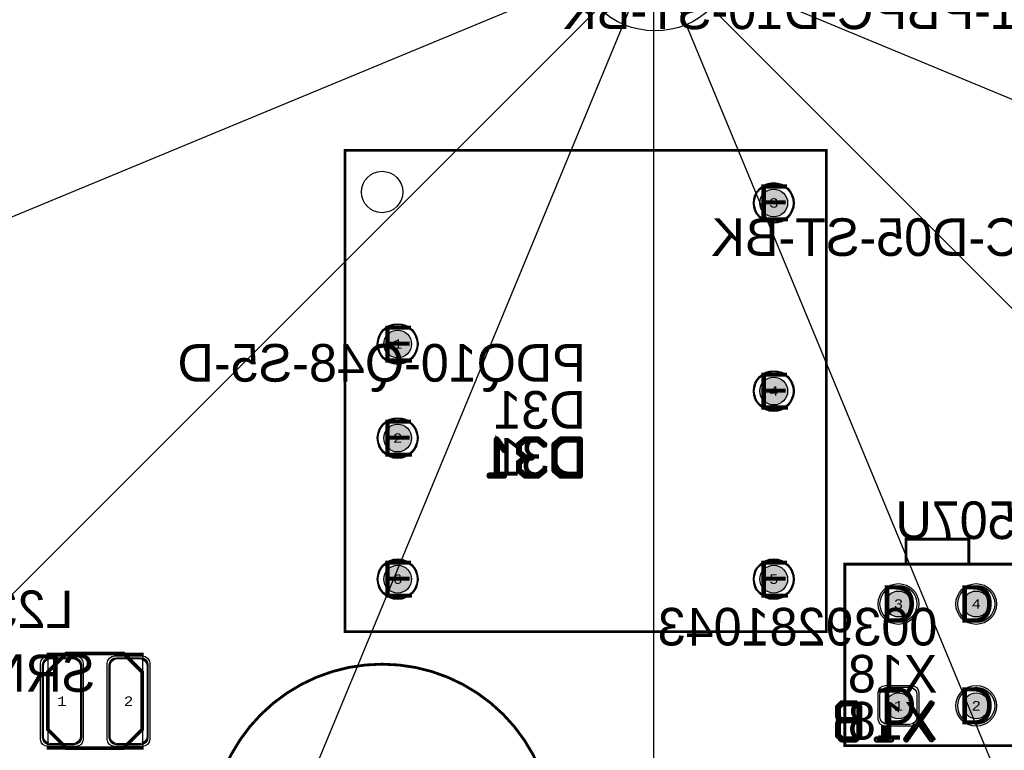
# Model space of a CAD drawing. Extents: x -125 to 125, y -186 to 125.
# Tile 40 of 112: x -34 to 19, y -43 to -4. Entities that reach past the tile are written whole.
import ezdxf
from ezdxf.enums import TextEntityAlignment as Align

# ---------------------------------------------------------------- set-up
doc = ezdxf.new("R2010")
doc.units = 0
doc.header["$MEASUREMENT"] = 0
for name, color, linetype in [('ASSEMBLY_OUTLINES_BTM', 191, 'CONTINUOUS'), ('ASSEMBLY_OUTLINES_TOP', 102, 'CONTINUOUS'), ('ASSEMBLY_PART_NUMBERS_BTM', 191, 'CONTINUOUS'), ('ASSEMBLY_REF_DES_BTM', 191, 'CONTINUOUS'), ('BOARD_OUTLINE', 10, 'CONTINUOUS'), ('DRILL_DRAWING', 21, 'CONTINUOUS'), ('GENERATED_SILKSCREEN_BTM', 255, 'CONTINUOUS'), ('MANUFACTURING_OUTLINES', 10, 'CONTINUOUS'), ('MOUNTING_HOLE_PADS_LAYER14', 150, 'CONTINUOUS'), ('MOUNTING_HOLE_PADS_LAYER15', 230, 'CONTINUOUS'), ('PART_HOLES_LAYER_BOTTOM', 30, 'CONTINUOUS'), ('PART_HOLES_LAYER_TOP', 30, 'CONTINUOUS'), ('PART_PADS_LAYER_BOTTOM', 230, 'CONTINUOUS'), ('PART_PADS_LAYER_TOP', 150, 'CONTINUOUS'), ('PART_PADS_SMD_BTM', 230, 'CONTINUOUS'), ('PIN_NUMBERS_BTM', 8, 'CONTINUOUS'), ('PIN_NUMBERS_TOP', 8, 'CONTINUOUS'), ('PLACEMENT_OUTLINES_BTM', 222, 'CONTINUOUS'), ('PLANE_DATA_LAYER_BOTTOM', 230, 'CONTINUOUS'), ('PLANE_SHAPES_LAYER_BOTTOM', 230, 'CONTINUOUS'), ('PLANE_SHAPES_LAYER_TOP', 150, 'CONTINUOUS'), ('ROUTE_BORDER', 151, 'CONTINUOUS'), ('SILKSCREEN_OUTLINES_BTM', 211, 'CONTINUOUS'), ('SILKSCREEN_REF_DES_BTM', 211, 'CONTINUOUS'), ('SOLDERMASK_PADS_BTM', 12, 'CONTINUOUS'), ('SOLDERMASK_PADS_TOP', 180, 'CONTINUOUS'), ('SOLDERPASTE_PADS_BTM', 12, 'CONTINUOUS')]:
    doc.layers.add(name, color=color, linetype=linetype)
doc.styles.add('COURIER_NEW', font='cour.ttf')
doc.styles.add('VERIBEST_GERBER_0', font='txt')

msp = doc.modelspace()

# ---------------------------------------------------------------- hatches: boundary and pattern name
at = {"layer": 'PART_HOLES_LAYER_BOTTOM'}
h = msp.add_hatch(color=256, dxfattribs=at)
edge = h.paths.add_edge_path()
edge.add_arc((6.41, -13.59), 0.75, 0, 360)
h = msp.add_hatch(color=256, dxfattribs=at)
edge = h.paths.add_edge_path()
edge.add_arc((-13.91, -21.21), 0.75, 0, 360)
h = msp.add_hatch(color=256, dxfattribs=at)
edge = h.paths.add_edge_path()
edge.add_arc((6.41, -23.75), 0.75, 0, 360)
h = msp.add_hatch(color=256, dxfattribs=at)
edge = h.paths.add_edge_path()
edge.add_arc((-13.91, -26.29), 0.75, 0, 360)
h = msp.add_hatch(color=256, dxfattribs=at)
edge = h.paths.add_edge_path()
edge.add_arc((-13.91, -33.91), 0.75, 0, 360)
h = msp.add_hatch(color=256, dxfattribs=at)
edge = h.paths.add_edge_path()
edge.add_arc((6.41, -33.91), 0.75, 0, 360)
h = msp.add_hatch(color=256, dxfattribs=at)
edge = h.paths.add_edge_path()
edge.add_arc((13.15, -35.25), 0.7, 0, 360)
h = msp.add_hatch(color=256, dxfattribs=at)
edge = h.paths.add_edge_path()
edge.add_arc((17.35, -35.25), 0.7, 0, 360)
h = msp.add_hatch(color=256, dxfattribs=at)
edge = h.paths.add_edge_path()
edge.add_arc((13.15, -40.75), 0.7, 0, 360)
h = msp.add_hatch(color=256, dxfattribs=at)
edge = h.paths.add_edge_path()
edge.add_arc((17.35, -40.75), 0.7, 0, 360)
at = {"layer": 'PART_HOLES_LAYER_TOP'}
h = msp.add_hatch(color=256, dxfattribs=at)
edge = h.paths.add_edge_path()
edge.add_arc((6.41, -13.59), 0.75, 0, 360)
h = msp.add_hatch(color=256, dxfattribs=at)
edge = h.paths.add_edge_path()
edge.add_arc((-13.91, -21.21), 0.75, 0, 360)
h = msp.add_hatch(color=256, dxfattribs=at)
edge = h.paths.add_edge_path()
edge.add_arc((6.41, -23.75), 0.75, 0, 360)
h = msp.add_hatch(color=256, dxfattribs=at)
edge = h.paths.add_edge_path()
edge.add_arc((-13.91, -26.29), 0.75, 0, 360)
h = msp.add_hatch(color=256, dxfattribs=at)
edge = h.paths.add_edge_path()
edge.add_arc((-13.91, -33.91), 0.75, 0, 360)
h = msp.add_hatch(color=256, dxfattribs=at)
edge = h.paths.add_edge_path()
edge.add_arc((6.41, -33.91), 0.75, 0, 360)
h = msp.add_hatch(color=256, dxfattribs=at)
edge = h.paths.add_edge_path()
edge.add_arc((13.15, -35.25), 0.7, 0, 360)
h = msp.add_hatch(color=256, dxfattribs=at)
edge = h.paths.add_edge_path()
edge.add_arc((17.35, -35.25), 0.7, 0, 360)
h = msp.add_hatch(color=256, dxfattribs=at)
edge = h.paths.add_edge_path()
edge.add_arc((13.15, -40.75), 0.7, 0, 360)
h = msp.add_hatch(color=256, dxfattribs=at)
edge = h.paths.add_edge_path()
edge.add_arc((17.35, -40.75), 0.7, 0, 360)
at = {"layer": 'PLANE_DATA_LAYER_BOTTOM'}
h = msp.add_hatch(color=256, dxfattribs=at)
h.paths.add_polyline_path([(-96.5, 0, -1), (96.5, 0, -1)], flags=0)
h.paths.add_polyline_path([(-92.5, 0, -1), (92.5, 0, -1)], flags=0)
at = {"layer": 'PLANE_SHAPES_LAYER_BOTTOM'}
h = msp.add_hatch(color=256, dxfattribs=at)
h.paths.add_polyline_path([(-96.5, 0, -1), (96.5, 0, -1)], flags=0)
h.paths.add_polyline_path([(-92.5, 0, -1), (92.5, 0, -1)], flags=0)
at = {"layer": 'PLANE_SHAPES_LAYER_TOP'}
h = msp.add_hatch(color=256, dxfattribs=at)
h.paths.add_polyline_path([(-96.56345, 0, -1), (96.56345, 0, -1)], flags=0)
h.paths.add_polyline_path([(-92.5, 0, -1), (92.5, 0, -1)], flags=0)

# ---------------------------------------------------------------- linework, layer by layer
at = {"layer": 'ASSEMBLY_OUTLINES_BTM'}
for points in [[(-16.75, -36.75), (-16.75, -10.75), (9.25, -10.75), (9.25, -36.75)], [(13.55, -33.1), (13.55, -31.75), (16.95, -31.75), (16.95, -33.1)], [(10.25, -42.9), (10.25, -33.1), (20.25, -33.1), (20.25, -42.9)]]:
    msp.add_lwpolyline(points, close=True, dxfattribs=at)
for centre, radius in [((-14.75, -13), 1.118034), ((-14.75, -47.75), 9.25)]:
    msp.add_circle(centre, radius, dxfattribs=at)
at = {"layer": 'ASSEMBLY_OUTLINES_TOP'}
for points in [[(-0.073775, -100.25), (-0.073775, 99.75)], [(-36.75, -88.5), (39.786686, 96.275907)], [(38.25, -92.25), (-38.286686, 92.525907)], [(-70.5, -70.5), (70.921356, 70.921356)], [(72, -72), (-69.421356, 69.421356)], [(90.5, -37.5), (-94.275907, 39.036686)], [(-92.5, -38.25), (92.275907, 38.286686)]]:
    msp.add_lwpolyline(points, dxfattribs=at)
for radius in [125, 90.284619, 85, 75]:
    msp.add_circle((0, 0), radius, dxfattribs=at)
at = {"layer": 'BOARD_OUTLINE'}
msp.add_circle((0, 0), 97.5, dxfattribs=at)
at = {"layer": 'GENERATED_SILKSCREEN_BTM', "const_width": 0.15}
for points in [[(-16.75, -36.75), (-16.75, -10.75), (9.25, -10.75), (9.25, -36.75)], [(13.55, -33.1), (13.55, -31.75), (16.95, -31.75), (16.95, -33.1)], [(10.25, -42.9), (10.25, -33.1), (20.25, -33.1), (20.25, -42.9)]]:
    msp.add_lwpolyline(points, close=True, dxfattribs=at)
at = {"layer": 'GENERATED_SILKSCREEN_BTM', "const_width": 0.254}
for points in [[(-8.157408, -28.273232), (-8.141152, -28.277296), (-8.130992, -28.285424), (-8.126928, -28.299648), (-8.124896, -28.315904), (-8.126928, -28.330128), (-8.130992, -28.344352), (-8.141152, -28.354512), (-8.157408, -28.356544), (-8.949888, -28.356544), (-8.964112, -28.354512), (-8.976304, -28.344352), (-8.9824, -28.330128), (-8.984432, -28.315904), (-8.9824, -28.299648), (-8.976304, -28.285424), (-8.964112, -28.277296), (-8.949888, -28.273232), (-8.592256, -28.273232), (-8.592256, -26.365184), (-8.590224, -26.35096), (-8.584128, -26.3408), (-8.573968, -26.334704), (-8.559744, -26.332672), (-8.549584, -26.33064), (-8.539424, -26.33064), (-8.531296, -26.334704), (-8.523168, -26.342832), (-8.126928, -26.8996), (-8.122864, -26.907728), (-8.120832, -26.913824), (-8.120832, -26.928048), (-8.126928, -26.94024), (-8.137088, -26.9504), (-8.14928, -26.958528), (-8.163504, -26.962592), (-8.171632, -26.962592), (-8.177728, -26.96056), (-8.187888, -26.948368), (-8.513008, -26.4932), (-8.513008, -28.273232), (-8.157408, -28.273232)], [(-6.304224, -28.348416), (-5.960816, -28.070032), (-5.95472, -28.065968), (-5.950656, -28.059872), (-5.948624, -28.053776), (-5.948624, -28.04768), (-5.950656, -28.033456), (-5.958784, -28.019232), (-5.968944, -28.009072), (-5.981136, -28.000944), (-5.99536, -27.998912), (-6.009584, -28.002976), (-6.3408, -28.273232), (-6.997136, -28.273232), (-7.314128, -28.0172), (-7.314128, -27.639248), (-7.0012, -27.381184), (-6.663888, -27.381184), (-6.647632, -27.37712), (-6.637472, -27.368992), (-6.631376, -27.354768), (-6.629344, -27.340544), (-6.631376, -27.32632), (-6.637472, -27.314128), (-6.647632, -27.303968), (-6.663888, -27.299904), (-7.0012, -27.299904), (-7.314128, -27.04184), (-7.314128, -26.663888), (-6.997136, -26.407856), (-6.3408, -26.407856), (-6.009584, -26.678112), (-5.99536, -26.682176), (-5.981136, -26.680144), (-5.968944, -26.674048), (-5.958784, -26.661856), (-5.950656, -26.649664), (-5.948624, -26.63544), (-5.948624, -26.627312), (-5.950656, -26.621216), (-5.95472, -26.61512), (-5.960816, -26.611056), (-6.304224, -26.332672), (-6.31032, -26.33064), (-6.316416, -26.328608), (-6.318448, -26.326576), (-6.326576, -26.324544), (-7.01136, -26.324544), (-7.02152, -26.326576), (-7.025584, -26.328608), (-7.029648, -26.33064), (-7.037776, -26.332672), (-7.381184, -26.611056), (-7.38728, -26.621216), (-7.389312, -26.629344), (-7.393376, -26.63544), (-7.395408, -26.643568), (-7.395408, -27.06216), (-7.393376, -27.068256), (-7.389312, -27.08248), (-7.38728, -27.09264), (-7.381184, -27.096704), (-7.08248, -27.340544), (-7.381184, -27.584384), (-7.383216, -27.588448), (-7.38728, -27.592512), (-7.389312, -27.594544), (-7.389312, -27.598608), (-7.393376, -27.612832), (-7.395408, -27.618928), (-7.395408, -28.03752), (-7.393376, -28.04768), (-7.389312, -28.055808), (-7.38728, -28.063936), (-7.381184, -28.070032), (-7.037776, -28.348416), (-7.029648, -28.35248), (-7.027616, -28.354512), (-7.02152, -28.354512), (-7.019488, -28.356544), (-7.017456, -28.356544), (-7.01136, -28.356544), (-6.326576, -28.356544), (-6.318448, -28.354512), (-6.31032, -28.35248), (-6.304224, -28.348416)], [(-5.117536, -26.332672), (-5.107376, -26.328608), (-5.099248, -26.326576), (-5.09112, -26.324544), (-4.062928, -26.324544), (-4.048704, -26.328608), (-4.036512, -26.338768), (-4.026352, -26.35096), (-4.022288, -26.365184), (-4.022288, -28.315904), (-4.026352, -28.33216), (-4.036512, -28.34232), (-4.048704, -28.354512), (-4.062928, -28.356544), (-5.09112, -28.356544), (-5.099248, -28.356544), (-5.103312, -28.354512), (-5.107376, -28.35248), (-5.117536, -28.348416), (-5.460944, -28.070032), (-5.46704, -28.061904), (-5.469072, -28.05784), (-5.473136, -28.04768), (-5.475168, -28.03752), (-5.475168, -26.643568), (-5.473136, -26.633408), (-5.469072, -26.627312), (-5.469072, -26.621216), (-5.465008, -26.619184), (-5.462976, -26.617152), (-5.460944, -26.613088), (-5.117536, -26.332672)], [(-4.107632, -26.407856), (-5.076896, -26.407856), (-5.393888, -26.663888), (-5.393888, -28.0172), (-5.076896, -28.273232), (-4.107632, -28.273232), (-4.107632, -26.407856)], [(9.843864, -41.324352), (9.908888, -41.519424), (9.843864, -41.714496), (9.843864, -41.720592), (9.841832, -41.72872), (9.841832, -42.356608), (9.841832, -42.362704), (9.843864, -42.3688), (9.845896, -42.376928), (9.854024, -42.385056), (10.057224, -42.594352), (10.067384, -42.60248), (10.077544, -42.604512), (10.085672, -42.606544), (10.831416, -42.606544), (10.837512, -42.606544), (10.843608, -42.604512), (10.851736, -42.60248), (10.859864, -42.594352), (11.063064, -42.385056), (11.073224, -42.376928), (11.075256, -42.3688), (11.075256, -42.356608), (11.075256, -41.72872), (11.075256, -41.720592), (11.075256, -41.716528), (11.073224, -41.714496), (11.0082, -41.519424), (11.073224, -41.324352), (11.075256, -41.32232), (11.075256, -41.310128), (11.075256, -40.822448), (11.075256, -40.81432), (11.073224, -40.80416), (11.063064, -40.794), (10.859864, -40.584704), (10.851736, -40.578608), (10.843608, -40.576576), (10.837512, -40.574544), (10.831416, -40.574544), (10.085672, -40.574544), (10.077544, -40.576576), (10.067384, -40.578608), (10.057224, -40.584704), (9.854024, -40.794), (9.845896, -40.806192), (9.843864, -40.81432), (9.841832, -40.822448), (9.841832, -41.310128), (9.841832, -41.318256), (9.843864, -41.32232), (9.843864, -41.324352)], [(10.993976, -40.8448), (10.993976, -41.306064), (10.939112, -41.480816), (9.98204, -41.480816), (9.923112, -41.306064), (9.923112, -40.8448), (10.10396, -40.657856), (10.811096, -40.657856), (10.993976, -40.8448)], [(10.993976, -41.736848), (10.993976, -42.33832), (10.811096, -42.523232), (10.10396, -42.523232), (9.923112, -42.33832), (9.923112, -41.736848), (9.98204, -41.562096), (10.939112, -41.562096), (10.993976, -41.736848)]]:
    msp.add_lwpolyline(points, dxfattribs=at)
at = {"layer": 'GENERATED_SILKSCREEN_BTM'}
for points, const_width in [([(-27.699995, -38.085647, 0.000005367), (-27.700005, -38.085645), (-27.700005, -37.950005), (-32.799995, -37.950005), (-32.799995, -38.085645, 0.000005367), (-32.800005, -38.085647), (-32.800005, -37.95, -0.414213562), (-32.8, -37.949995), (-27.7, -37.949995, -0.414213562), (-27.699995, -37.95), (-27.699995, -38.085647)], 0.15), ([(-28.591236, -38.05), (-28.591252, -38.05), (-28.711974, -37.929278), (-31.811968, -37.929278), (-31.93269, -38.05), (-31.932706, -38.05), (-31.811975, -37.929269, -0.362464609), (-31.811969, -37.929268), (-28.711973, -37.929268, -0.362464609), (-28.711967, -37.929269), (-28.591236, -38.05)], 0.2), ([(14.974669, -40.627378), (14.968573, -40.641602, -0.16227766), (14.968571, -40.641604), (14.30411, -41.590544), (14.968571, -42.539484, -0.16227766), (14.968573, -42.539486), (14.974669, -42.55371), (14.974669, -42.553713), (14.972637, -42.569969, -0.16227766), (14.972636, -42.569972), (14.964509, -42.582162, -0.111991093), (14.964508, -42.582164), (14.954348, -42.592324, -0.261745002), (14.954343, -42.592325), (14.942156, -42.598419, -0.184527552), (14.942153, -42.598421), (14.927929, -42.602485, -0.099019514), (14.927927, -42.602485), (14.921833, -42.602485, -0.145489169), (14.92183, -42.602485), (14.915734, -42.600453, -0.16227766), (14.915732, -42.600451), (14.909637, -42.596388, -0.071067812), (14.909636, -42.596387), (14.90354, -42.588259), (14.251272, -41.663705), (13.599004, -42.588259), (13.588844, -42.600451, -0.184527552), (13.588841, -42.600453), (13.574617, -42.604517, -0.095414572), (13.574615, -42.604517), (13.562423, -42.602485, -0.184527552), (13.56242, -42.602483), (13.5482, -42.594357, -0.16227766), (13.548197, -42.594356), (13.536006, -42.584197, -0.205257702), (13.536003, -42.584194), (13.529907, -42.56997), (13.529907, -42.569969), (13.527875, -42.555745), (13.527875, -42.555743), (13.531939, -42.539487, -0.16227766), (13.53194, -42.539484), (14.084999, -41.756823, 0.000018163), (14.085028, -41.756798), (13.531949, -42.53949), (13.527885, -42.555744), (13.529917, -42.569966), (13.536013, -42.584189), (13.548203, -42.594348, -0.071067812), (13.548204, -42.594349), (13.562424, -42.602475, -0.049388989), (13.562425, -42.602475), (13.574616, -42.604507), (13.588837, -42.600444), (13.598996, -42.588253), (14.251268, -41.663693, -0.5), (14.251276, -41.663693), (14.903548, -42.588253), (14.909644, -42.59638), (14.915737, -42.600443, -0.049388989), (14.915738, -42.600443), (14.921834, -42.602475), (14.927927, -42.602475), (14.942151, -42.598411, -0.049388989), (14.942152, -42.598411), (14.954339, -42.592317, -0.071067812), (14.95434, -42.592316), (14.9645, -42.582156, -0.071067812), (14.964501, -42.582155), (14.972627, -42.569966), (14.974659, -42.553713), (14.968563, -42.53949), (14.3041, -41.590547, -0.333333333), (14.3041, -41.590541), (14.968563, -40.641598), (14.974659, -40.627374), (14.974659, -40.613152), (14.966534, -40.598933, -0.111991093), (14.966532, -40.598932), (14.956372, -40.588772), (14.94215, -40.582677, -0.071067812), (14.942149, -40.582676), (14.927928, -40.578613), (14.915738, -40.580645), (14.903548, -40.590803), (14.251276, -41.517395, -0.5), (14.251268, -41.517395), (14.250209, -41.515891, 0.000006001), (14.250213, -41.515879), (14.251272, -41.517383), (14.90354, -40.590797, -0.071067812), (14.903541, -40.590796), (14.915732, -40.580637, -0.184527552), (14.915735, -40.580635), (14.927927, -40.578603, -0.099019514), (14.927929, -40.578603), (14.942152, -40.582667, -0.099019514), (14.942154, -40.582667), (14.956377, -40.588763, -0.16227766), (14.95638, -40.588764), (14.96654, -40.598924, -0.213376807), (14.966541, -40.598928), (14.974667, -40.613148, -0.236067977), (14.974669, -40.613152), (14.974669, -40.627378)], 0.254), ([(12.796365, -42.565905), (12.794333, -42.580129, -0.049388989), (12.794333, -42.58013), (12.790269, -42.594353, -0.166781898), (12.790268, -42.594356), (12.780108, -42.604516, -0.261745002), (12.780103, -42.604517), (12.763849, -42.606549, -0.099019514), (12.763847, -42.606549), (11.971369, -42.606549, -0.099019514), (11.971367, -42.606549), (11.957143, -42.604517, -0.184527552), (11.95714, -42.604515), (11.94495, -42.594357, -0.205257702), (11.944947, -42.594354), (11.938851, -42.58013), (11.938851, -42.580129), (11.936819, -42.565905), (11.936819, -42.565903), (11.938851, -42.549647), (11.938851, -42.549646), (11.944947, -42.535422, -0.253450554), (11.944951, -42.535419), (11.957141, -42.527292, -0.111991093), (11.957143, -42.527291), (11.971367, -42.523227, -0.099019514), (11.971369, -42.523227), (12.328995, -42.523227), (12.328995, -41.82842, 0.000005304), (12.329005, -41.828425), (12.329005, -42.523232, -0.414213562), (12.329, -42.523237), (11.971369, -42.523237), (11.957146, -42.527301), (11.944957, -42.535427), (11.938861, -42.54965), (11.936829, -42.565904), (11.938861, -42.580126), (11.944957, -42.594349), (11.957146, -42.604507), (11.971369, -42.606539), (12.763847, -42.606539), (12.780101, -42.604507), (12.79026, -42.594348), (12.794323, -42.580127), (12.796355, -42.565904), (12.794323, -42.549649), (12.79026, -42.535427), (12.780102, -42.527301), (12.763847, -42.523237), (12.408248, -42.523237, -0.414213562), (12.408243, -42.523232), (12.408243, -41.857577, 0.000004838), (12.408253, -41.857579), (12.408253, -42.523227), (12.763847, -42.523227, -0.099019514), (12.763849, -42.523227), (12.780105, -42.527291, -0.16227766), (12.780108, -42.527292), (12.790266, -42.53542, -0.205257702), (12.790269, -42.535423), (12.794333, -42.549646, -0.049388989), (12.794333, -42.549647), (12.796365, -42.565903), (12.796365, -42.565905)], 0.254), ([(-27.699995, -43.05, -0.414213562), (-27.7, -43.050005), (-32.8, -43.050005, -0.414213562), (-32.800005, -43.05), (-32.800005, -42.914353, 0.000005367), (-32.799995, -42.914355), (-32.799995, -43.049995), (-27.700005, -43.049995), (-27.700005, -42.914355, 0.000005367), (-27.699995, -42.914353), (-27.699995, -43.05)], 0.15), ([(-28.63269, -42.95), (-28.711967, -43.029277, -0.362464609), (-28.711973, -43.029278), (-31.811969, -43.029278, -0.362464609), (-31.811975, -43.029277), (-31.891252, -42.95), (-31.891236, -42.95), (-31.811968, -43.029268), (-28.711974, -43.029268), (-28.632706, -42.95), (-28.63269, -42.95)], 0.2)]:
    msp.add_lwpolyline(points, format="xyb", dxfattribs=dict(at, const_width=const_width))
at = {"layer": 'GENERATED_SILKSCREEN_BTM', "const_width": 0.15}
msp.add_lwpolyline([(-24, -47.75, -1), (-5.5, -47.75, -1)], format="xyb", close=True, dxfattribs=at)
msp.add_lwpolyline([(-24, -47.75, -1), (-5.5, -47.75, -1)], format="xyb", close=True, dxfattribs=at)
at = {"layer": 'MANUFACTURING_OUTLINES'}
msp.add_circle((0, 0), 97.5254, dxfattribs=at)
at = {"layer": 'MOUNTING_HOLE_PADS_LAYER14'}
msp.add_circle((0, 0), 4.3, dxfattribs=at)
at = {"layer": 'MOUNTING_HOLE_PADS_LAYER15'}
msp.add_circle((0, 0), 4.3, dxfattribs=at)
at = {"layer": 'PART_HOLES_LAYER_BOTTOM'}
for centre, radius in [((6.41, -13.59), 0.75), ((-13.91, -21.21), 0.75), ((6.41, -23.75), 0.75), ((-13.91, -26.29), 0.75), ((-13.91, -33.91), 0.75), ((6.41, -33.91), 0.75), ((13.15, -35.25), 0.7), ((17.35, -35.25), 0.7), ((13.15, -40.75), 0.7), ((17.35, -40.75), 0.7)]:
    msp.add_circle(centre, radius, dxfattribs=at)
at = {"layer": 'PART_HOLES_LAYER_TOP'}
for centre, radius in [((6.41, -13.59), 0.75), ((-13.91, -21.21), 0.75), ((6.41, -23.75), 0.75), ((-13.91, -26.29), 0.75), ((-13.91, -33.91), 0.75), ((6.41, -33.91), 0.75), ((13.15, -35.25), 0.7), ((17.35, -35.25), 0.7), ((13.15, -40.75), 0.7), ((17.35, -40.75), 0.7)]:
    msp.add_circle(centre, radius, dxfattribs=at)
at = {"layer": 'PART_PADS_LAYER_BOTTOM'}
msp.add_lwpolyline([(12.15, -40.15, -0.414213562), (12.55, -39.75), (13.75, -39.75, -0.414213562), (14.15, -40.15), (14.15, -41.35, -0.414213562), (13.75, -41.75), (12.55, -41.75, -0.414213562), (12.15, -41.35)], format="xyb", close=True, dxfattribs=at)
for centre, radius in [((6.41, -13.59), 1.05), ((-13.91, -21.21), 1.05), ((6.41, -23.75), 1.05), ((-13.91, -26.29), 1.05), ((-13.91, -33.91), 1.05), ((6.41, -33.91), 1.05), ((13.15, -35.25), 1), ((17.35, -35.25), 1), ((17.35, -40.75), 1)]:
    msp.add_circle(centre, radius, dxfattribs=at)
at = {"layer": 'PART_PADS_LAYER_TOP'}
msp.add_lwpolyline([(12.15, -40.15, -0.414213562), (12.55, -39.75), (13.75, -39.75, -0.414213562), (14.15, -40.15), (14.15, -41.35, -0.414213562), (13.75, -41.75), (12.55, -41.75, -0.414213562), (12.15, -41.35)], format="xyb", close=True, dxfattribs=at)
for centre, radius in [((6.41, -13.59), 1.05), ((-13.91, -21.21), 1.05), ((6.41, -23.75), 1.05), ((-13.91, -26.29), 1.05), ((-13.91, -33.91), 1.05), ((6.41, -33.91), 1.05), ((13.15, -35.25), 1), ((17.35, -35.25), 1), ((17.35, -40.75), 1)]:
    msp.add_circle(centre, radius, dxfattribs=at)
at = {"layer": 'PART_PADS_SMD_BTM'}
for points in [[(-31.4, -38.15, -0.414213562), (-31, -38.55), (-31, -42.45, -0.414213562), (-31.4, -42.85), (-32.7, -42.85, -0.414213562), (-33.1, -42.45), (-33.1, -38.55, -0.414213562), (-32.7, -38.15)], [(-27.8, -38.15, -0.414213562), (-27.4, -38.55), (-27.4, -42.45, -0.414213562), (-27.8, -42.85), (-29.1, -42.85, -0.414213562), (-29.5, -42.45), (-29.5, -38.55, -0.414213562), (-29.1, -38.15)]]:
    msp.add_lwpolyline(points, format="xyb", close=True, dxfattribs=at)
at = {"layer": 'PLACEMENT_OUTLINES_BTM'}
for points in [[(-16.75, -36.75), (-16.75, -10.75), (9.25, -10.75), (9.25, -36.75)], [(10.25, -42.9), (10.25, -33.1), (20.25, -33.1), (20.25, -42.9)], [(-32.80005, -43.04455), (-32.80005, -37.94455), (-27.70005, -37.94455), (-27.70005, -43.04455)]]:
    msp.add_lwpolyline(points, close=True, dxfattribs=at)
msp.add_circle((-14.75, -47.75), 9.25, dxfattribs=at)
at = {"layer": 'ROUTE_BORDER'}
msp.add_circle((0, 0), 96.5, dxfattribs=at)
at = {"layer": 'SILKSCREEN_OUTLINES_BTM'}
for points in [[(-16.75, -36.75), (-16.75, -10.75), (9.25, -10.75), (9.25, -36.75)], [(13.55, -33.1), (13.55, -31.75), (16.95, -31.75), (16.95, -33.1)], [(10.25, -42.9), (10.25, -33.1), (20.25, -33.1), (20.25, -42.9)], [(-32.8, -43.05), (-32.8, -37.95), (-27.7, -37.95), (-27.7, -43.05)]]:
    msp.add_lwpolyline(points, close=True, dxfattribs=at)
at = {"layer": 'SILKSCREEN_OUTLINES_BTM', "const_width": 0.2}
msp.add_lwpolyline([(-31.811971, -37.929273), (-32.811971, -38.929273), (-32.811971, -42.029273), (-31.811971, -43.029273), (-28.711971, -43.029273), (-27.711971, -42.029273), (-27.711971, -38.929273), (-28.711971, -37.929273)], close=True, dxfattribs=at)
at = {"layer": 'SILKSCREEN_OUTLINES_BTM'}
msp.add_circle((-14.75, -47.75), 9.25, dxfattribs=at)
msp.add_circle((-14.75, -47.75), 9.25, dxfattribs=at)
at = {"layer": 'SOLDERMASK_PADS_BTM'}
for points in [[(-31.3, -38.05, -0.414213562), (-30.9, -38.45), (-30.9, -42.55, -0.414213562), (-31.3, -42.95), (-32.8, -42.95, -0.414213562), (-33.2, -42.55), (-33.2, -38.45, -0.414213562), (-32.8, -38.05)], [(-27.7, -38.05, -0.414213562), (-27.3, -38.45), (-27.3, -42.55, -0.414213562), (-27.7, -42.95), (-29.2, -42.95, -0.414213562), (-29.6, -42.55), (-29.6, -38.45, -0.414213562), (-29.2, -38.05)], [(12.05, -40.05, -0.414213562), (12.45, -39.65), (13.85, -39.65, -0.414213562), (14.25, -40.05), (14.25, -41.45, -0.414213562), (13.85, -41.85), (12.45, -41.85, -0.414213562), (12.05, -41.45)]]:
    msp.add_lwpolyline(points, format="xyb", close=True, dxfattribs=at)
for centre in [(6.41, -13.59), (-13.91, -21.21), (6.41, -23.75), (-13.91, -26.29), (-13.91, -33.91), (6.41, -33.91), (13.15, -35.25), (17.35, -35.25), (17.35, -40.75)]:
    msp.add_circle(centre, 1.1, dxfattribs=at)
at = {"layer": 'SOLDERMASK_PADS_TOP'}
msp.add_lwpolyline([(12.05, -40.05, -0.414213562), (12.45, -39.65), (13.85, -39.65, -0.414213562), (14.25, -40.05), (14.25, -41.45, -0.414213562), (13.85, -41.85), (12.45, -41.85, -0.414213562), (12.05, -41.45)], format="xyb", close=True, dxfattribs=at)
for centre in [(6.41, -13.59), (-13.91, -21.21), (6.41, -23.75), (-13.91, -26.29), (-13.91, -33.91), (6.41, -33.91), (13.15, -35.25), (17.35, -35.25), (17.35, -40.75)]:
    msp.add_circle(centre, 1.1, dxfattribs=at)
at = {"layer": 'SOLDERPASTE_PADS_BTM'}
for points in [[(-31.45, -38.2, -0.414213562), (-31.05, -38.6), (-31.05, -42.4, -0.414213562), (-31.45, -42.8), (-32.65, -42.8, -0.414213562), (-33.05, -42.4), (-33.05, -38.6, -0.414213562), (-32.65, -38.2)], [(-27.85, -38.2, -0.414213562), (-27.45, -38.6), (-27.45, -42.4, -0.414213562), (-27.85, -42.8), (-29.05, -42.8, -0.414213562), (-29.45, -42.4), (-29.45, -38.6, -0.414213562), (-29.05, -38.2)]]:
    msp.add_lwpolyline(points, format="xyb", close=True, dxfattribs=at)

# ---------------------------------------------------------------- texts
at = {"layer": 'ASSEMBLY_PART_NUMBERS_BTM', "style": 'VERIBEST_GERBER_0', "text_generation_flag": 2}
for s, p in [('SBH11-PBPC-D10-ST-BK', (26.75, -2.17)), ('SBH11-PBPC-D05-ST-BK', (34.75, -14.42)), ('PDQ10-Q48-S5-D', (-3.75, -21.21)), ('DCP020507U', (29.75, -29.71)), ('0039281043', (15.25, -35.46)), ('SRN5040-220M', (-30.25, -37.96))]:
    msp.add_text(s, height=2.032, dxfattribs=at).set_placement(p, align=Align.TOP_LEFT)
at = {"layer": 'ASSEMBLY_REF_DES_BTM', "style": 'VERIBEST_GERBER_0', "text_generation_flag": 2}
for s, p in [('D31', (-3.75, -23.75)), ('L23', (-31.422885, -34.52207)), ('X18', (15.25, -38))]:
    msp.add_text(s, height=2.032, dxfattribs=at).set_placement(p, align=Align.TOP_LEFT)
at = {"layer": 'DRILL_DRAWING', "style": 'VERIBEST_GERBER_0'}
for s, p in [('E', (6.41, -13.59)), ('E', (-13.91, -21.21)), ('E', (6.41, -23.75)), ('E', (-13.91, -26.29)), ('E', (-13.91, -33.91)), ('E', (6.41, -33.91)), ('D', (13.15, -35.25)), ('D', (17.35, -35.25)), ('D', (13.15, -40.75)), ('D', (17.35, -40.75))]:
    msp.add_text(s, height=2, dxfattribs=at).set_placement(p, align=Align.MIDDLE_CENTER)
at = {"layer": 'PIN_NUMBERS_BTM', "style": 'COURIER_NEW'}
for s, p in [('3', (6.41, -13.59)), ('1', (-13.91, -21.21)), ('4', (6.41, -23.75)), ('2', (-13.91, -26.29)), ('6', (-13.91, -33.91)), ('5', (6.41, -33.91)), ('3', (13.15, -35.25)), ('4', (17.35, -35.25)), ('1', (-32.05, -40.5)), ('2', (-28.45, -40.5)), ('1', (13.15, -40.75)), ('2', (17.35, -40.75))]:
    msp.add_text(s, height=0.508, dxfattribs=at).set_placement(p, align=Align.MIDDLE_CENTER)
at = {"layer": 'PIN_NUMBERS_TOP', "style": 'COURIER_NEW'}
for s, p in [('3', (6.41, -13.59)), ('1', (-13.91, -21.21)), ('4', (6.41, -23.75)), ('2', (-13.91, -26.29)), ('6', (-13.91, -33.91)), ('5', (6.41, -33.91)), ('3', (13.15, -35.25)), ('4', (17.35, -35.25)), ('1', (-32.05, -40.5)), ('2', (-28.45, -40.5)), ('1', (13.15, -40.75)), ('2', (17.35, -40.75))]:
    msp.add_text(s, height=0.508, dxfattribs=at).set_placement(p, align=Align.MIDDLE_CENTER)
at = {"layer": 'SILKSCREEN_REF_DES_BTM', "style": 'VERIBEST_GERBER_0', "text_generation_flag": 2}
for s, p in [('D31', (-3.75, -26.29)), ('X18', (15.25, -40.54))]:
    msp.add_text(s, height=2.032, dxfattribs=at).set_placement(p, align=Align.TOP_LEFT)

doc.saveas('drawing.dxf')
